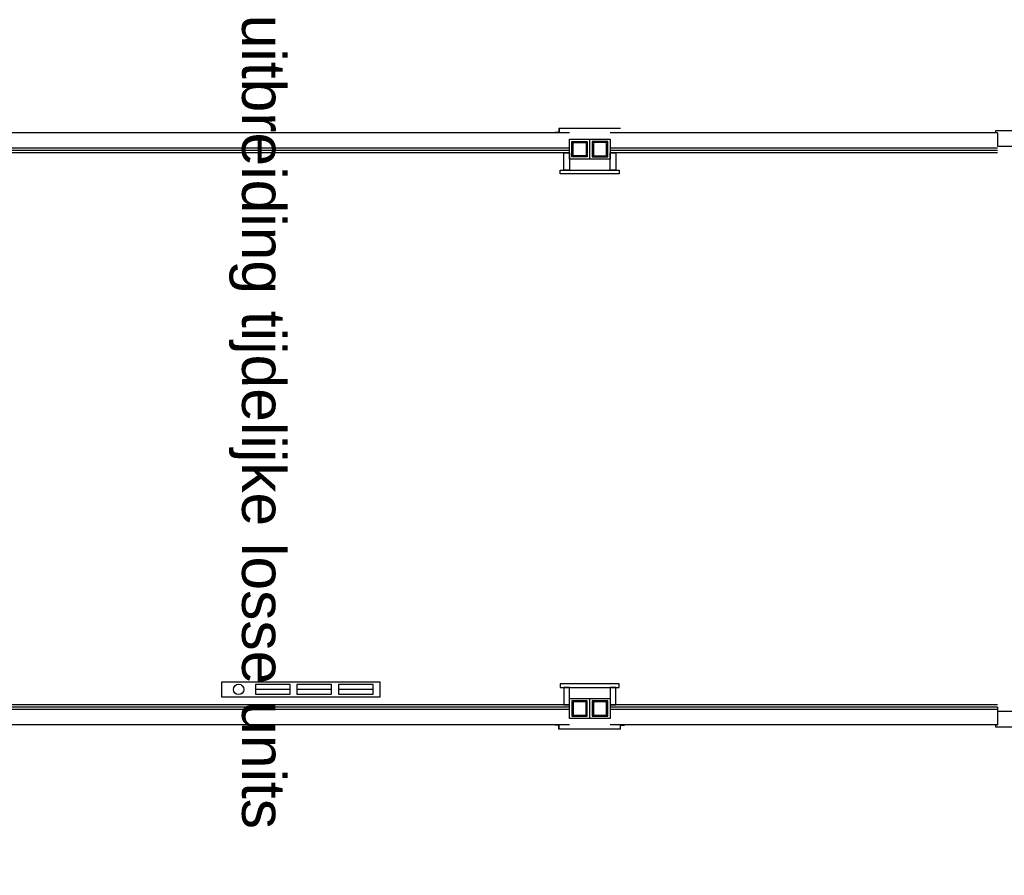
# Model space of a CAD drawing. Header units: inches. Extents: x 15 to 546804, y -66 to 267312.
# Tile 166 of 256: x 484581 to 489693, y 48556 to 52999. Entities that reach past the tile are written whole.
import ezdxf

# ---------------------------------------------------------------- set-up
doc = ezdxf.new("R2010")
doc.units = ezdxf.units.IN
doc.header["$MEASUREMENT"] = 0
doc.layers.add('A-1030-BE', color=7, linetype='Continuous')
doc.styles.get("Standard").update_dxf_attribs({"font": 'arial.ttf'})

# ---------------------------------------------------------------- blocks, each defined once
blk = doc.blocks.new('elekkachel2000')
for p, q in [((-410, -40), (-410, 40)), ((-410, 40), (410, 40)), ((-375, 25), (-375, -25)), ((-195, 25), (-375, 25)), ((-375, 0), (-195, 0)), ((-195, -25), (-195, 25)), ((-160, 25), (-160, -25)), ((20, 25), (-160, 25)), ((-160, 0), (20, 0)), ((20, -25), (20, 25)), ((55, 25), (55, -25)), ((235, 25), (55, 25)), ((55, 0), (235, 0)), ((235, -25), (235, 25)), ((410, 40), (410, -40)), ((410, -40), (-410, -40)), ((-375, -25), (-195, -25)), ((-160, -25), (20, -25)), ((55, -25), (235, -25))]:
    blk.add_line(p, q)
blk.add_circle((322.5, 0), 27)

msp = doc.modelspace()

# ---------------------------------------------------------------- linework, layer by layer
at = {"layer": 'A-1030-BE', "color": 7, "linetype": 'Continuous', "lineweight": 25, "ltscale": 10}
for p, q in [((487435.9, 52411.4, 850), (484438.6, 52411.4, 850)), ((489656.9, 52411.4, 850), (487645.9, 52411.4, 850)), ((491454.9, 52421.4, 850), (489646.9, 52421.4, 850)), ((489646.9, 52421.4, 850), (489646.9, 52411.4, 850)), ((489656.9, 52411.4, 850), (489646.9, 52411.4, 850)), ((489656.9, 52411.4, 850), (489656.9, 52341.9, 850)), ((487435.9, 52331.4, 850), (484438.6, 52331.4, 850)), ((487435.9, 52318.9, 850), (484438.6, 52318.9, 850)), ((487435.9, 52306.9, 850), (484438.6, 52306.9, 850)), ((489656.9, 52331.4, 850), (487645.9, 52331.4, 850)), ((489656.9, 52318.9, 850), (487645.9, 52318.9, 850)), ((489656.9, 52306.9, 850), (487645.9, 52306.9, 850)), ((489656.9, 52341.9, 850), (491444.9, 52341.9, 850)), ((487435.9, 49441.9, 850), (484438.6, 49441.9, 850)), ((489656.9, 49441.9, 850), (487645.9, 49441.9, 850)), ((487435.9, 49429.9, 850), (484438.6, 49429.9, 850)), ((487435.9, 49417.4, 850), (484438.6, 49417.4, 850)), ((489656.9, 49429.9, 850), (487645.9, 49429.9, 850)), ((489656.9, 49417.4, 850), (487645.9, 49417.4, 850)), ((489656.9, 49429.4, 850), (489656.9, 49337.4, 850)), ((491444.9, 49406.9, 850), (489656.9, 49406.9, 850)), ((489656.9, 49406.9, 850), (489656.9, 49337.4, 850)), ((487435.9, 49337.4, 850), (484438.6, 49337.4, 850)), ((489656.9, 49337.4, 850), (487645.9, 49337.4, 850)), ((489646.9, 49337.4, 850), (489646.9, 49327.4, 850)), ((489646.9, 49337.4, 850), (489656.9, 49337.4, 850)), ((489646.9, 49327.4, 850), (491454.9, 49327.4, 850))]:
    msp.add_line(p, q, dxfattribs=at)
at = {"layer": 'A-1030-BE', "color": 7}
for p, q in [((487381.6, 52412.1, 850), (487360.9, 52412.1, 850)), ((487380.9, 52412.8, 850), (487361.6, 52412.8, 850)), ((487380.9, 52411.4, 850), (487361.6, 52411.4, 850)), ((487380.9, 52434.4, 850), (487380.9, 52412.8, 850)), ((487700.9, 52434.4, 850), (487380.9, 52434.4, 850)), ((487381.6, 52433.7, 850), (487381.6, 52412.1, 850)), ((487700.2, 52433.7, 850), (487381.6, 52433.7, 850)), ((487381.6, 49336.7, 850), (487360.9, 49336.7, 850)), ((487380.9, 49337.4, 850), (487361.6, 49337.4, 850)), ((487380.9, 49336, 850), (487361.6, 49336, 850)), ((487380.9, 49314.4, 850), (487380.9, 49336, 850)), ((487381.6, 49315.1, 850), (487381.6, 49336.7, 850)), ((487700.2, 49315.1, 850), (487700.2, 49336.7, 850)), ((487700.2, 49336.7, 850), (487720.9, 49336.7, 850)), ((487700.9, 49337.4, 850), (487720.2, 49337.4, 850)), ((487700.9, 49314.4, 850), (487700.9, 49336, 850)), ((487700.9, 49336, 850), (487720.2, 49336, 850)), ((487700.9, 49314.4, 850), (487380.9, 49314.4, 850)), ((487700.2, 49315.1, 850), (487381.6, 49315.1, 850))]:
    msp.add_line(p, q, dxfattribs=at)
at = {"layer": 'A-1030-BE', "color": 7, "linetype": 'Continuous', "lineweight": 25, "ltscale": 10, "elevation": 850}
for points in [[(487435.9, 52378.4), (487539.9, 52378.4), (487539.9, 52274.4), (487435.9, 52274.4)], [(487527.9, 52286.4), (487447.9, 52286.4), (487447.9, 52366.4), (487527.9, 52366.4)], [(487521.9, 52292.4), (487453.9, 52292.4), (487453.9, 52360.4), (487521.9, 52360.4)], [(487541.9, 52378.4), (487645.9, 52378.4), (487645.9, 52274.4), (487541.9, 52274.4)], [(487633.9, 52366.4), (487553.9, 52366.4), (487553.9, 52286.4), (487633.9, 52286.4)], [(487627.9, 52360.4), (487559.9, 52360.4), (487559.9, 52292.4), (487627.9, 52292.4)], [(487435.9, 52216.9), (487405.9, 52216.9), (487405.9, 52306.9), (487435.9, 52306.9)], [(487675.9, 52216.9), (487645.9, 52216.9), (487645.9, 52306.9), (487675.9, 52306.9)], [(487693.9, 52198.9), (487387.9, 52198.9), (487387.9, 52216.9), (487693.9, 52216.9)], [(487693.9, 49549.9), (487387.9, 49549.9), (487387.9, 49531.9), (487693.9, 49531.9)], [(487435.9, 49531.9), (487405.9, 49531.9), (487405.9, 49441.9), (487435.9, 49441.9)], [(487675.9, 49531.9), (487645.9, 49531.9), (487645.9, 49441.9), (487675.9, 49441.9)], [(487435.9, 49474.4), (487539.9, 49474.4), (487539.9, 49370.4), (487435.9, 49370.4)], [(487527.9, 49462.4), (487447.9, 49462.4), (487447.9, 49382.4), (487527.9, 49382.4)], [(487521.9, 49456.4), (487453.9, 49456.4), (487453.9, 49388.4), (487521.9, 49388.4)], [(487541.9, 49474.4), (487645.9, 49474.4), (487645.9, 49370.4), (487541.9, 49370.4)], [(487633.9, 49462.4), (487553.9, 49462.4), (487553.9, 49382.4), (487633.9, 49382.4)], [(487627.9, 49456.4), (487559.9, 49456.4), (487559.9, 49388.4), (487627.9, 49388.4)]]:
    msp.add_lwpolyline(points, close=True, dxfattribs=at)
at = {"layer": 'A-1030-BE', "color": 7}
for centre, start, end in [((487361.6, 52412.1, 850), 90, 270), ((487361.6, 49336.7, 850), 90, 270), ((487720.2, 49336.7, 850), 270, 90)]:
    msp.add_arc(centre, 0.7, start, end, dxfattribs=at)

# ---------------------------------------------------------------- block references
at = {"layer": 'A-1030-BE', "color": 7, "linetype": 'Continuous', "lineweight": 25, "ltscale": 10, "rotation": 180}
msp.add_blockref('elekkachel2000', (486040.4, 49521.7, 850), dxfattribs=at)

# ---------------------------------------------------------------- texts
at = {"color": 7, "linetype": 'Continuous', "lineweight": 0}
msp.add_text('uitbreiding tijdelijke losse units', height=225, rotation=270, dxfattribs=at).set_placement((485735.5, 53024.5, 850))

doc.saveas('drawing.dxf')
